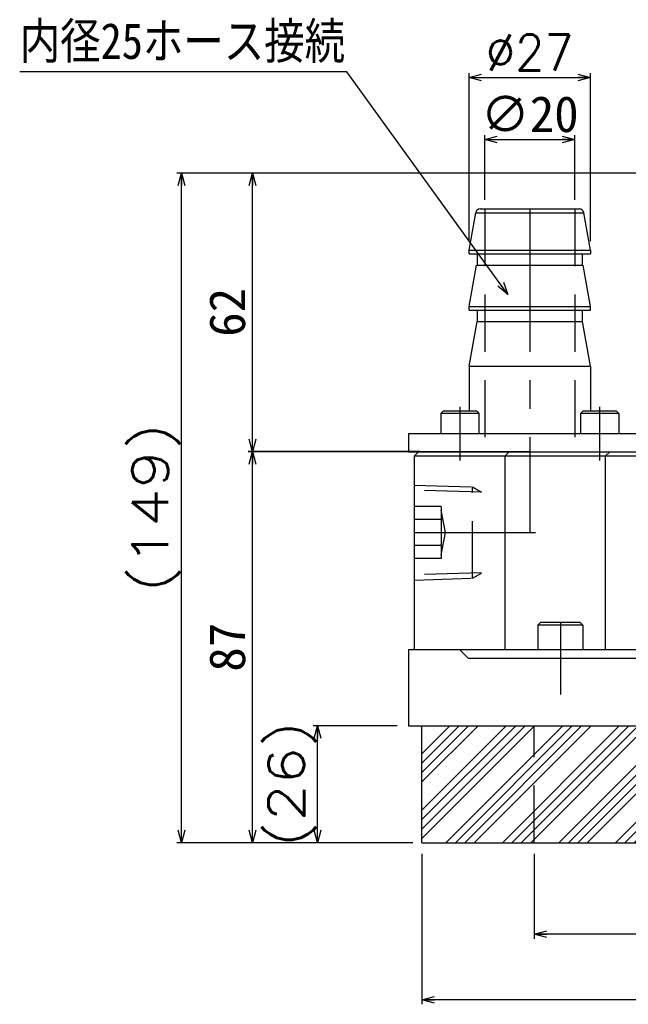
# Model space of a CAD drawing. Extents: x 0 to 1108, y 0 to 800.
# Tile 3 of 8: x 228 to 364, y 287 to 506. Entities that reach past the tile are written whole.
import ezdxf

# ---------------------------------------------------------------- set-up
doc = ezdxf.new("R2010")
doc.units = 0
doc.linetypes.add('CENTER', pattern=[50.8, 31.75, -6.35, 6.35, -6.35])
doc.linetypes.add('DASHED', pattern=[19.05, 12.7, -6.35])
doc.layers.get('0').update_dxf_attribs({"linetype": 'CONTINUOUS'})
doc.layers.get('DEFPOINTS').update_dxf_attribs({"linetype": 'CONTINUOUS'})
doc.layers.add('フレーム', color=151, linetype='CONTINUOUS')
doc.styles.add('MX_DIMTXSTY_3', font='txt.sh', dxfattribs={"width": 1.25, "bigfont": 'extfont'})
doc.styles.add('MX_DIMTXSTY_4', font='txt.sh', dxfattribs={"width": 1.1, "bigfont": 'extfont'})
doc.styles.add('MX_DIMTXSTY_5', font='txt.sh', dxfattribs={"width": 1.2, "bigfont": 'extfont'})
doc.styles.add('MX_DIMTXSTY_6', font='txt.sh', dxfattribs={"width": 0.95, "bigfont": 'extfont'})
doc.styles.add('MX_DIMTXSTY_8', font='txt.sh', dxfattribs={"width": 1.05, "bigfont": 'extfont'})
doc.styles.add('MX_NOTE_STANDARD', font='txt.sh', dxfattribs={"bigfont": 'extfont'})
doc.dimstyles.new('MXDIMSTYLE', dxfattribs={"dimtxt": 2.5, "dimasz": 2.5, "dimexe": 1, "dimexo": 1, "dimgap": 1.6, "dimtad": 1, "dimdsep": 46, "dimtxsty": 'MX_NOTE_STANDARD', "dimblk1": 'OPEN30', "dimblk2": 'OPEN30', "dimsah": 1, "dimcen": 2.5, "dimadec": 0, "dimazin": 0, "dimtfac": 1, "dimtmove": 0, "dimatfit": 3, "dimldrblk": 'OPEN30', "dimfxl": 1, "dimtzin": 0, "dimarcsym": 0})

# ---------------------------------------------------------------- blocks, each defined once
blk = doc.blocks.new('_OPEN30')
at = {"color": 0, "linetype": 'ByBlock', "lineweight": -2}
for p, q in [((-1, 0.267949), (0, 0)), ((0, 0), (-1, -0.267949)), ((0, 0), (-1, 0))]:
    blk.add_line(p, q, dxfattribs=at)
blk = doc.blocks.new('*D33')
at = {"color": 22, "linetype": 'CONTINUOUS'}
for p, q in [((328.126012, 456.776373), (328.126012, 494.207605)), ((328.126012, 493.207605), (355.126012, 493.207605)), ((355.126012, 456.776373), (355.126012, 494.207605))]:
    blk.add_line(p, q, dxfattribs=at)
at = {"layer": 'DEFPOINTS', "color": 0, "linetype": 'CONTINUOUS'}
for p in [(355.126012, 493.207605), (328.126012, 454.776373), (355.126012, 454.776373)]:
    blk.add_point(p, dxfattribs=at)
at = {"color": 22, "linetype": 'CONTINUOUS', "xscale": 2.77, "yscale": 2.77, "zscale": 2.77, "rotation": 180}
blk.add_blockref('_OPEN30', (328.126012, 493.207605), dxfattribs=at)
at = {"color": 22, "linetype": 'CONTINUOUS', "xscale": 2.77, "yscale": 2.77, "zscale": 2.77}
blk.add_blockref('_OPEN30', (355.126012, 493.207605), dxfattribs=at)
at = {"color": 22, "linetype": 'CONTINUOUS', "insert": (341.626012, 498.807605), "char_height": 8, "attachment_point": 5, "line_spacing_factor": 0.72, "style": 'MX_DIMTXSTY_6'}
blk.add_mtext('\\A1;∅27', dxfattribs=at)
blk = doc.blocks.new('*D42')
at = {"color": 22, "linetype": 'CONTINUOUS'}
for p, q in [((317.626012, 320.476371), (317.626012, 287.017764)), ((567.626012, 320.476371), (567.626012, 287.017764)), ((567.626012, 288.017764), (317.626012, 288.017764))]:
    blk.add_line(p, q, dxfattribs=at)
at = {"layer": 'DEFPOINTS', "color": 0, "linetype": 'CONTINUOUS'}
for p in [(317.626012, 322.976371), (567.626012, 322.976371), (317.626012, 288.017764)]:
    blk.add_point(p, dxfattribs=at)
at = {"color": 22, "linetype": 'CONTINUOUS', "xscale": 2.77, "yscale": 2.77, "zscale": 2.77, "rotation": 180}
blk.add_blockref('_OPEN30', (317.626012, 288.017764), dxfattribs=at)
at = {"color": 22, "linetype": 'CONTINUOUS', "xscale": 2.77, "yscale": 2.77, "zscale": 2.77}
blk.add_blockref('_OPEN30', (567.626012, 288.017764), dxfattribs=at)
at = {"color": 22, "linetype": 'CONTINUOUS', "insert": (442.626012, 293.617764), "char_height": 8, "attachment_point": 5, "line_spacing_factor": 0.72, "style": 'MX_DIMTXSTY_8'}
blk.add_mtext('\\A1;250', dxfattribs=at)
blk = doc.blocks.new('*D43')
at = {"color": 22, "linetype": 'CONTINUOUS'}
for p, q in [((342.626012, 320.476371), (342.626012, 301.611143)), ((542.626012, 320.476371), (542.626012, 301.611143)), ((542.626012, 302.611143), (342.626012, 302.611143))]:
    blk.add_line(p, q, dxfattribs=at)
at = {"layer": 'DEFPOINTS', "color": 0, "linetype": 'CONTINUOUS'}
for p in [(342.626012, 322.976371), (542.626012, 322.976371), (342.626012, 302.611143)]:
    blk.add_point(p, dxfattribs=at)
at = {"color": 22, "linetype": 'CONTINUOUS', "xscale": 2.77, "yscale": 2.77, "zscale": 2.77, "rotation": 180}
blk.add_blockref('_OPEN30', (342.626012, 302.611143), dxfattribs=at)
at = {"color": 22, "linetype": 'CONTINUOUS', "xscale": 2.77, "yscale": 2.77, "zscale": 2.77}
blk.add_blockref('_OPEN30', (542.626012, 302.611143), dxfattribs=at)
at = {"color": 22, "linetype": 'CONTINUOUS', "insert": (442.626012, 308.211143), "char_height": 8, "attachment_point": 5, "line_spacing_factor": 0.72, "style": 'MX_DIMTXSTY_4'}
blk.add_mtext('\\A1;200', dxfattribs=at)
blk = doc.blocks.new('*D44')
at = {"color": 22, "linetype": 'CONTINUOUS'}
for p, q in [((378.126014, 471.976372), (263.092071, 471.976372)), ((264.092071, 322.976372), (264.092071, 471.976372)), ((315.62601, 322.976372), (263.092071, 322.976372))]:
    blk.add_line(p, q, dxfattribs=at)
at = {"layer": 'DEFPOINTS', "color": 0, "linetype": 'CONTINUOUS'}
for p in [(264.092071, 471.976372), (380.126014, 471.976372), (317.62601, 322.976372)]:
    blk.add_point(p, dxfattribs=at)
at = {"color": 22, "linetype": 'CONTINUOUS', "xscale": 2.77, "yscale": 2.77, "zscale": 2.77}
for p, rotation in [((264.092071, 471.976372), 90), ((264.092071, 322.976372), 270)]:
    blk.add_blockref('_OPEN30', p, dxfattribs=dict(at, rotation=rotation))
at = {"color": 22, "linetype": 'CONTINUOUS', "insert": (258.492071, 397.476372), "char_height": 8, "attachment_point": 5, "rotation": 90, "line_spacing_factor": 0.72, "style": 'MX_DIMTXSTY_3'}
blk.add_mtext('\\A1;(149)', dxfattribs=at)
blk = doc.blocks.new('*D45')
at = {"color": 22, "linetype": 'CONTINUOUS'}
for p, q in [((378.126013, 471.976372), (278.940138, 471.976372)), ((279.940138, 409.976374), (279.940138, 471.976372)), ((318.126013, 409.976374), (278.940138, 409.976374))]:
    blk.add_line(p, q, dxfattribs=at)
at = {"layer": 'DEFPOINTS', "color": 0, "linetype": 'CONTINUOUS'}
for p in [(279.940138, 471.976372), (380.126013, 471.976372), (320.126013, 409.976374)]:
    blk.add_point(p, dxfattribs=at)
at = {"color": 22, "linetype": 'CONTINUOUS', "xscale": 2.77, "yscale": 2.77, "zscale": 2.77}
for p, rotation in [((279.940138, 471.976372), 90), ((279.940138, 409.976374), 270)]:
    blk.add_blockref('_OPEN30', p, dxfattribs=dict(at, rotation=rotation))
at = {"color": 22, "linetype": 'CONTINUOUS', "insert": (274.340138, 440.976372), "char_height": 8, "attachment_point": 5, "rotation": 90, "line_spacing_factor": 0.72}
blk.add_mtext('\\A1;62', dxfattribs=at)
blk = doc.blocks.new('*D46')
at = {"color": 22, "linetype": 'CONTINUOUS'}
for p, q in [((317.131113, 409.979053), (278.940138, 409.979053)), ((279.940138, 322.976372), (279.940138, 409.979053)), ((315.626013, 322.976372), (278.940138, 322.976372))]:
    blk.add_line(p, q, dxfattribs=at)
at = {"layer": 'DEFPOINTS', "color": 0, "linetype": 'CONTINUOUS'}
for p in [(279.940138, 409.979053), (319.131113, 409.979053), (317.626013, 322.976372)]:
    blk.add_point(p, dxfattribs=at)
at = {"color": 22, "linetype": 'CONTINUOUS', "xscale": 2.77, "yscale": 2.77, "zscale": 2.77}
for p, rotation in [((279.940138, 409.979053), 90), ((279.940138, 322.976372), 270)]:
    blk.add_blockref('_OPEN30', p, dxfattribs=dict(at, rotation=rotation))
at = {"color": 22, "linetype": 'CONTINUOUS', "insert": (274.340138, 366.477711), "char_height": 8, "attachment_point": 5, "rotation": 90, "line_spacing_factor": 0.72}
blk.add_mtext('\\A1;87', dxfattribs=at)
blk = doc.blocks.new('*D47')
at = {"color": 22, "linetype": 'CONTINUOUS'}
for p, q in [((312.126011, 348.976372), (293.38922, 348.976372)), ((294.38922, 322.976372), (294.38922, 348.976372)), ((315.126011, 322.976372), (293.38922, 322.976372))]:
    blk.add_line(p, q, dxfattribs=at)
at = {"layer": 'DEFPOINTS', "color": 0, "linetype": 'CONTINUOUS'}
for p in [(294.38922, 348.976372), (314.626011, 348.976372), (317.626011, 322.976372)]:
    blk.add_point(p, dxfattribs=at)
at = {"color": 22, "linetype": 'CONTINUOUS', "xscale": 2.77, "yscale": 2.77, "zscale": 2.77}
for p, rotation in [((294.38922, 348.976372), 90), ((294.38922, 322.976372), 270)]:
    blk.add_blockref('_OPEN30', p, dxfattribs=dict(at, rotation=rotation))
at = {"color": 22, "linetype": 'CONTINUOUS', "insert": (288.78922, 335.976372), "char_height": 8, "attachment_point": 5, "rotation": 90, "line_spacing_factor": 0.72, "style": 'MX_DIMTXSTY_5'}
blk.add_mtext('\\A1;(26)', dxfattribs=at)
blk = doc.blocks.new('*D58')
at = {"color": 22, "linetype": 'CONTINUOUS'}
for p, q in [((331.626012, 465.976372), (331.626012, 480.430209)), ((351.626012, 465.976372), (351.626012, 480.430209)), ((331.626012, 479.430209), (351.626012, 479.430209))]:
    blk.add_line(p, q, dxfattribs=at)
at = {"layer": 'DEFPOINTS', "color": 0, "linetype": 'CONTINUOUS'}
for p in [(351.626012, 479.430209), (331.626012, 463.976372), (351.626012, 463.976372)]:
    blk.add_point(p, dxfattribs=at)
at = {"color": 22, "linetype": 'CONTINUOUS', "xscale": 2.77, "yscale": 2.77, "zscale": 2.77, "rotation": 180}
blk.add_blockref('_OPEN30', (331.626012, 479.430209), dxfattribs=at)
at = {"color": 22, "linetype": 'CONTINUOUS', "xscale": 2.77, "yscale": 2.77, "zscale": 2.77}
blk.add_blockref('_OPEN30', (351.626012, 479.430209), dxfattribs=at)
at = {"color": 22, "linetype": 'CONTINUOUS', "insert": (341.626012, 485.030209), "char_height": 8, "attachment_point": 5, "line_spacing_factor": 0.72}
blk.add_mtext('\\A1;∅20', dxfattribs=at)

msp = doc.modelspace()

# ---------------------------------------------------------------- hatches: boundary and pattern name
at = {"layer": 'フレーム', "linetype": 'CONTINUOUS'}
h = msp.add_hatch(dxfattribs=at)
h.set_pattern_fill('ANSI34', scale=0.46667, style=0)
h.paths.add_polyline_path([(567.626, 348.976), (317.626, 348.976), (317.626, 322.976), (567.626, 322.976)])

# ---------------------------------------------------------------- linework, layer by layer
at = {"layer": 'フレーム', "color": 254, "linetype": 'CONTINUOUS'}
for p, q in [((328.126, 454.776), (329.603, 463.15)), ((329.603, 463.15), (353.65, 463.15)), ((330.587, 463.976), (352.612, 463.976)), ((355.126, 454.776), (353.65, 463.15)), ((328.126, 454.776), (355.126, 454.776)), ((328.126, 453.976), (328.126, 454.776)), ((328.126, 453.976), (355.126, 453.976)), ((329.889, 453.976), (329.889, 451.476)), ((353.363, 451.476), (353.363, 453.976)), ((355.126, 454.776), (355.126, 453.976)), ((328.126, 442.276), (329.748, 451.476)), ((329.748, 451.476), (353.451, 451.476)), ((355.126, 442.276), (353.504, 451.476)), ((328.126, 442.276), (355.126, 442.276)), ((328.126, 441.476), (328.126, 442.276)), ((328.126, 441.476), (355.126, 441.476)), ((329.889, 441.476), (329.889, 438.976)), ((353.363, 438.976), (353.363, 441.476)), ((355.126, 441.476), (355.126, 442.276)), ((328.126, 428.976), (329.889, 438.976)), ((329.889, 438.976), (353.363, 438.976)), ((355.126, 428.976), (353.363, 438.976)), ((328.126, 428.976), (328.126, 418.976)), ((328.126, 428.976), (355.126, 428.976)), ((355.126, 428.976), (355.126, 418.976)), ((321.82, 418.476), (322.32, 418.976)), ((330.32, 418.476), (321.82, 418.476)), ((321.82, 418.476), (321.82, 413.976)), ((329.82, 418.976), (322.32, 418.976)), ((329.82, 418.976), (330.32, 418.476)), ((330.32, 418.476), (330.32, 413.976)), ((352.932, 418.476), (353.432, 418.976)), ((361.432, 418.476), (352.932, 418.476)), ((352.932, 418.476), (352.932, 413.976)), ((360.932, 418.976), (353.432, 418.976)), ((360.932, 418.976), (361.432, 418.476)), ((361.432, 418.476), (361.432, 413.976)), ((366.626, 413.976), (314.626, 413.976)), ((314.626, 413.976), (314.626, 409.976)), ((331.07, 413.976), (321.07, 413.976)), ((330.32, 413.976), (321.82, 413.976)), ((362.182, 413.976), (352.182, 413.976)), ((361.432, 413.976), (352.932, 413.976)), ((314.626, 409.976), (546.626, 409.976)), ((341.626, 409.976), (314.626, 409.976)), ((316.895, 409.976), (315.895, 408.976)), ((337.075, 409.976), (336.075, 408.976)), ((341.626, 409.976), (367.126, 409.976)), ((359.432, 409.976), (358.432, 408.976)), ((547.626, 408.976), (315.895, 408.976)), ((315.895, 408.976), (315.895, 365.976)), ((336.075, 408.976), (336.075, 365.976)), ((358.432, 408.976), (358.432, 365.976)), ((315.895, 401.411), (315.895, 382.542)), ((344.032, 371.976), (343.432, 371.376)), ((343.432, 371.376), (343.432, 365.976)), ((353.432, 371.376), (343.432, 371.376)), ((352.832, 371.976), (344.032, 371.976)), ((352.832, 371.976), (353.432, 371.376)), ((353.432, 371.376), (353.432, 365.976)), ((314.626, 365.976), (568.626, 365.976)), ((314.626, 365.976), (314.626, 348.976)), ((325.979, 365.976), (327.979, 363.976)), ((570.626, 363.976), (327.979, 363.976)), ((314.626, 348.976), (570.626, 348.976)), ((317.626, 322.976), (317.626, 348.976)), ((317.626, 322.976), (567.626, 322.976))]:
    msp.add_line(p, q, dxfattribs=at)
at = {"layer": 'フレーム', "color": 7, "linetype": 'DASHED'}
for p, q in [((331.626, 463.976), (331.626, 409.976)), ((351.626, 463.976), (351.626, 409.976)), ((315.895, 402.537), (328.895, 402.129)), ((330.89, 400.942), (315.895, 401.411)), ((328.895, 402.129), (330.891, 400.976)), ((328.895, 381.824), (328.895, 402.129)), ((321.895, 397.75), (315.895, 397.75)), ((321.895, 397.75), (321.895, 386.203)), ((322.895, 391.976), (321.895, 396.976)), ((321.895, 394.863), (315.895, 394.863)), ((321.895, 386.976), (322.895, 391.976)), ((321.895, 389.09), (315.895, 389.09)), ((321.895, 386.203), (315.895, 386.203)), ((330.89, 383.01), (315.895, 382.542)), ((315.895, 381.416), (328.895, 381.824)), ((328.895, 381.824), (330.891, 382.976)), ((342.626, 322.976), (342.626, 348.976))]:
    msp.add_line(p, q, dxfattribs=at)
at = {"layer": 'フレーム', "color": 22, "linetype": 'CENTER'}
for p, q in [((341.626, 463.976), (341.626, 409.976)), ((326.07, 419.976), (326.07, 407.976)), ((357.182, 419.976), (357.182, 407.976)), ((341.626, 409.976), (341.626, 391.976)), ((315.895, 391.976), (342.895, 391.976)), ((348.432, 371.976), (348.432, 355.976))]:
    msp.add_line(p, q, dxfattribs=at)
at = {"layer": 'フレーム', "color": 254, "linetype": 'CONTINUOUS'}
for centre, start, end in [((330.587, 462.976), 90, 170), ((352.665, 462.976), 10, 90)]:
    msp.add_arc(centre, 1, start, end, dxfattribs=at)

# ---------------------------------------------------------------- texts
at = {"layer": 'フレーム', "color": 22, "linetype": 'CONTINUOUS', "insert": (228.115, 500.911), "char_height": 8, "attachment_point": 4, "line_spacing_factor": 0.72}
msp.add_mtext('\\W0.865385;\\A1;内径25ホース接続', dxfattribs=at)

# ---------------------------------------------------------------- dimensions: what is measured, and where the dimension line sits
at = {"layer": 'フレーム', "color": 22, "linetype": 'CONTINUOUS'}
for base, p1, p2, text, override, picture, middle in [((355.126, 493.208), (328.126, 454.776), (355.126, 454.776), '\\A1;∅<>', {"dimtxt": 8, "dimasz": 2.77, "dimexo": 2, "dimtxsty": 'MX_DIMTXSTY_6', "dimtzin": 8}, '*D33', (341.626, 493.208)), ((351.626, 479.43), (331.626, 463.976), (351.626, 463.976), '\\A1;∅<>', {"dimtxt": 8, "dimasz": 2.77, "dimexo": 2, "dimtzin": 8}, '*D58', (341.626, 479.43)), ((317.626, 288.018), (567.626, 322.976), (317.626, 322.976), '\\A1;<>', {"dimtxt": 8, "dimasz": 2.77, "dimexo": 2.5, "dimtxsty": 'MX_DIMTXSTY_8', "dimtzin": 8}, '*D42', (442.626, 288.018)), ((342.626, 302.611), (542.626, 322.976), (342.626, 322.976), '\\A1;<>', {"dimtxt": 8, "dimasz": 2.77, "dimexo": 2.5, "dimtxsty": 'MX_DIMTXSTY_4', "dimtzin": 8}, '*D43', (442.626, 302.611))]:
    dim = msp.add_linear_dim(base=base, p1=p1, p2=p2, text=text, dimstyle='MXDIMSTYLE', override=override, dxfattribs=at)
    dim.commit()
    dim.dimension.update_dxf_attribs({"geometry": picture, "text_midpoint": middle, "dimtype": 128})
for base, p1, p2, text, override, picture, middle in [((264.092, 471.976), (317.626, 322.976), (380.126, 471.976), '\\A1;(<>)', {"dimtxt": 8, "dimasz": 2.77, "dimexo": 2, "dimtxsty": 'MX_DIMTXSTY_3', "dimtzin": 8}, '*D44', (264.092, 397.476)), ((279.94, 471.976), (320.126, 409.976), (380.126, 471.976), '\\A1;<>', {"dimtxt": 8, "dimasz": 2.77, "dimexo": 2, "dimtzin": 8}, '*D45', (279.94, 440.976)), ((279.94, 409.979), (317.626, 322.976), (319.131, 409.979), '\\A1;<>', {"dimtxt": 8, "dimasz": 2.77, "dimexo": 2, "dimtzin": 8}, '*D46', (279.94, 366.478)), ((294.389, 348.976), (317.626, 322.976), (314.626, 348.976), '\\A1;(<>)', {"dimtxt": 8, "dimasz": 2.77, "dimexo": 2.5, "dimtxsty": 'MX_DIMTXSTY_5', "dimtzin": 8}, '*D47', (294.389, 335.976))]:
    dim = msp.add_linear_dim(base=base, p1=p1, p2=p2, angle=90, text=text, dimstyle='MXDIMSTYLE', override=override, dxfattribs=at)
    dim.commit()
    dim.dimension.update_dxf_attribs({"geometry": picture, "text_midpoint": middle, "dimtype": 128})

# ---------------------------------------------------------------- leaders
msp.add_leader([(336.775, 444.981), (300.895, 494.511), (228.115, 494.511)], dimstyle='MXDIMSTYLE', override={"dimasz": 2.77}, dxfattribs=at)

doc.saveas('drawing.dxf')
